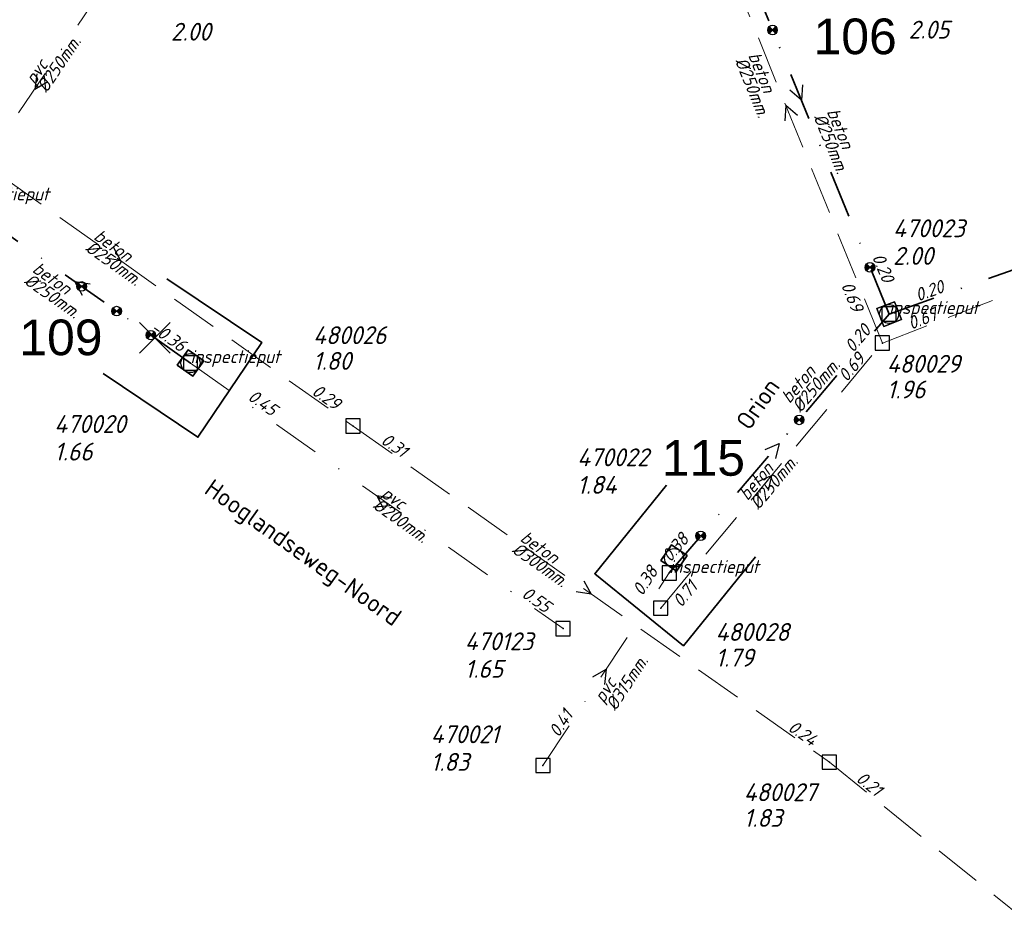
# Model space of a CAD drawing. Header units: metres. Extents: x 152202 to 157341, y 461610 to 468701.
# Tile 107 of 238: x 154650 to 154754, y 464004 to 464098. Entities that reach past the tile are written whole.
import ezdxf
from ezdxf.enums import TextEntityAlignment as Align

# ---------------------------------------------------------------- set-up
doc = ezdxf.new("R2010")
doc.units = ezdxf.units.M
doc.header["$PDMODE"] = 64
doc.header["$PDSIZE"] = 1.5
doc.linetypes.add('RI-HWA', pattern=[7.4, 5, -2.4])
doc.linetypes.add('RI-VWA', pattern=[11, 5, -3, 0, -3])
doc.layers.get('0').update_dxf_attribs({"linetype": 'CONTINUOUS'})
doc.layers.get('DEFPOINTS').update_dxf_attribs({"linetype": 'CONTINUOUS'})
for name, color, linetype, lineweight in [('B-OI-RI-HWA-BOB-T18', 150, 'CONTINUOUS', 18), ('B-OI-RI-HWA-MATERIAAL-T18', 150, 'CONTINUOUS', 18), ('B-OI-RI-HWA-PUTDEKSELHOOGTE-T25', 150, 'CONTINUOUS', 25), ('B-OI-RI-HWA-PUTNUMMER-T25', 150, 'CONTINUOUS', 25), ('B-OI-RI-HWA_DIAMETER-T18', 150, 'CONTINUOUS', 18), ('B-OI-RI-HWA_RIOOLPUT-S', 150, 'CONTINUOUS', 25), ('B-OI-RI-HWA_TRANSPORTLEIDING-G', 150, 'RI-HWA', 18), ('B-OI-RI-STROOMRICHTING-S', 252, 'CONTINUOUS', 25), ('B-OI-RI-VWA-BOB-T18', 34, 'CONTINUOUS', 18), ('B-OI-RI-VWA-DIAMETER-T18', 34, 'CONTINUOUS', 18), ('B-OI-RI-VWA-MATERIAAL-T18', 34, 'CONTINUOUS', 18), ('B-OI-RI-VWA_PUTDEKSELHOOGTE-T25', 34, 'CONTINUOUS', 25), ('B-OI-RI-VWA_PUTNUMMER-T25', 34, 'CONTINUOUS', 25), ('B-OI-RI-VWA_RIOOLPUT-S', 34, 'CONTINUOUS', 25), ('B-OI-RI-VWA_TRANSPORTLEIDING-G', 34, 'RI-VWA', 18), ('B-RO-OG-TOPOGRAFIE-T18', 2, 'CONTINUOUS', 18), ('N-OI-RI-STROOMRICHTING-S', 252, 'CONTINUOUS', 25), ('N-OI-RI-T50', 130, 'CONTINUOUS', 50), ('N-OI-RI-VRIJVERVAL_HULPSTUK-S', 210, 'CONTINUOUS', 25), ('N-OI-RI-VRIJVERVAL_HULPSTUK-S-GESLOTEN', 190, 'CONTINUOUS', 25), ('N-OI-RI-VWA-BOB-T18', 36, 'CONTINUOUS', 18), ('N-OI-RI-VWA-DIAMETER-T18', 36, 'CONTINUOUS', 18), ('N-OI-RI-VWA-MATERIAAL-T18', 36, 'CONTINUOUS', 18), ('N-OI-RI-VWA_PUTDEKSELHOOGTE-T25', 36, 'CONTINUOUS', 25), ('N-OI-RI-VWA_PUTNUMMER-T25', 36, 'CONTINUOUS', 25), ('N-OI-RI-VWA_RIOOLPUT-S', 36, 'CONTINUOUS', 25), ('N-OI-RI-VWA_TRANSPORTLEIDING-G', 36, 'RI-VWA', 35), ('N-RO-KG-GRENS_WERK-G', 7, 'XX-WERKGRENS', 35)]:
    doc.layers.add(name, color=color, linetype=linetype, lineweight=lineweight)
doc.styles.add('ARIAL', font='arial.ttf')
doc.styles.add('NLCS-ISO-M200-T18', font='NLCS-ISO.ttf', dxfattribs={"height": 360})
doc.styles.add('NLCS-ISO-M750-T18_CURSIEF', font='NLCS-ISO.ttf', dxfattribs={"oblique": 15, "height": 1.35})
doc.styles.add('NLCS-ISO-M750-T25_CURSIEF', font='NLCS-ISO.ttf', dxfattribs={"oblique": 15, "height": 1.875})
doc.linetypes.add('XX-WERKGRENS', pattern='A,0,[137,NLCS.SHX,S=0.1,R=0,X=-1.1,Y=-1.35],-6', length=6)

# ---------------------------------------------------------------- blocks, each defined once
blk = doc.blocks.new('ACMAP_ANN_TEMPLATE_vwa-diam')
at = {"style": 'NLCS-ISO-M750-T18_CURSIEF', "oblique": 15}
blk.add_attdef('vwa-diam', (0.3, -1.3), '', height=1.35, dxfattribs=at)
blk = doc.blocks.new('ACMAP_ANN_TEMPLATE_vwa-materiaal')
at = {"style": 'NLCS-ISO-M750-T18_CURSIEF', "oblique": 15}
blk.add_attdef('vwa-mat', (0.3, 0.2), '', height=1.35, dxfattribs=at)
blk = doc.blocks.new('ACMAP_ANN_TEMPLATE_vwa-nap-l')
at = {"style": 'NLCS-ISO-M750-T18_CURSIEF', "oblique": 15}
blk.add_attdef('vwa-nap-l', (3.3, 0.2), '', height=1.35, dxfattribs=at)
blk = doc.blocks.new('ACMAP_ANN_TEMPLATE_vwa-nap-r')
at = {"style": 'NLCS-ISO-M750-T18_CURSIEF', "oblique": 15}
blk.add_attdef('vwa-nap-r', (-5.6, 0.2), '', height=1.35, dxfattribs=at)
blk = doc.blocks.new('ACMAP_ANN_TEMPLATE_type knoop')
at = {"layer": 'DEFPOINTS', "style": 'NLCS-ISO-M750-T18_CURSIEF', "oblique": 15}
blk.add_attdef('type_knoop', (0, 0), '', height=1.35, dxfattribs=at)
blk = doc.blocks.new('ACMAP_ANN_TEMPLATE_vwa-puth')
at = {"style": 'NLCS-ISO-M750-T25_CURSIEF', "oblique": 15}
blk.add_attdef('vwa-puth', (-3, 5), '', height=1.88, dxfattribs=at)
blk = doc.blocks.new('ACMAP_ANN_TEMPLATE_vwa-putnr')
at = {"style": 'NLCS-ISO-M750-T25_CURSIEF', "oblique": 15}
blk.add_attdef('vaw-putnr', (-3, 7.9), '', height=1.88, dxfattribs=at)
blk = doc.blocks.new('ACMAP_ANN_TEMPLATE_hwa-diam')
at = {"style": 'NLCS-ISO-M750-T18_CURSIEF', "oblique": 15}
blk.add_attdef('hwa-diam', (-3.7, -1.3), '', height=1.35, dxfattribs=at)
blk = doc.blocks.new('ACMAP_ANN_TEMPLATE_hwa-materiaal')
at = {"style": 'NLCS-ISO-M750-T18_CURSIEF', "oblique": 15}
blk.add_attdef('hwa-mat', (-3.7, 0.2), '', height=1.35, dxfattribs=at)
blk = doc.blocks.new('ACMAP_ANN_TEMPLATE_hwa-nap-l')
at = {"style": 'NLCS-ISO-M750-T18_CURSIEF', "oblique": 15}
blk.add_attdef('hwa-nap-l', (3.3, 0.2), '', height=1.35, dxfattribs=at)
blk = doc.blocks.new('ACMAP_ANN_TEMPLATE_hwa-nap-r')
at = {"style": 'NLCS-ISO-M750-T18_CURSIEF', "oblique": 15}
blk.add_attdef('hwa-nap-r', (-5.6, 0.2), '', height=1.35, dxfattribs=at)
blk = doc.blocks.new('ACMAP_ANN_TEMPLATE_hwa-puth')
at = {"color": 0, "linetype": 'ByBlock', "style": 'NLCS-ISO-M750-T25_CURSIEF', "oblique": 15}
blk.add_attdef('hwa-puth', (-9, -6.8), '', height=1.88, dxfattribs=at)
blk = doc.blocks.new('ACMAP_ANN_TEMPLATE_hwa-putnr')
at = {"color": 0, "linetype": 'ByBlock', "style": 'NLCS-ISO-M750-T25_CURSIEF', "oblique": 15}
blk.add_attdef('hwa-putnr', (-9, -4.1), '', height=1.88, dxfattribs=at)
blk = doc.blocks.new('SRI-HULP')
h = blk.add_hatch(color=256)
h.dxf.hatch_style = 1
h.paths.add_polyline_path([(-0.71, 0.71, 0.198912), (-1, 0, 0.198912), (-0.71, -0.71), (0, 0)])
h = blk.add_hatch(color=256)
h.dxf.hatch_style = 1
h.paths.add_polyline_path([(1, 0, 0.198912), (0.71, 0.71), (0, 0), (0.71, -0.71, 0.198912)])
for p, q in [((-0.71, 0.71), (0.71, -0.71)), ((-0.71, -0.71), (0.71, 0.71))]:
    blk.add_line(p, q)
blk.add_circle((0, 0), 1)
blk = doc.blocks.new('SRI-HULP-B')
blk.add_line((-5.43, 5.4), (5.4, -5.4))
at = {"flags": 128}
blk.add_lwpolyline([(5.38, 5.42), (0, 0), (-5.4, -5.4)], dxfattribs=at)
blk = doc.blocks.new('B-SRI-PUT_VWA-SO')
at = {"flags": 128}
blk.add_lwpolyline([(-2, 2), (2, 2), (2, -2), (-2, -2)], close=True, dxfattribs=at)
at = {"lineweight": -3, "flags": 128}
blk.add_lwpolyline([(2, -2), (2, 2), (-2, 2), (-2, -2)], close=True, dxfattribs=at)
at = {"lineweight": -3}
blk.add_circle((0, 0), 2, dxfattribs=at)

msp = doc.modelspace()

# ---------------------------------------------------------------- linework, layer by layer
at = {"layer": 'B-OI-RI-HWA_RIOOLPUT-S'}
for p in [(154740.75, 464063.61), (154685.15, 464054.88), (154717.46, 464035.75), (154735.18, 464019.57)]:
    msp.add_point(p, dxfattribs=at)
at = {"layer": 'B-OI-RI-HWA_TRANSPORTLEIDING-G'}
for p, q in [((154740.75, 464063.61), (154720.45, 464113.54)), ((154636.24, 464089.69), (154685.15, 464054.88)), ((154740.75, 464063.61), (154777.55, 464077.83)), ((154717.46, 464035.75), (154740.75, 464063.61)), ((154685.15, 464054.88), (154735.18, 464019.57)), ((154735.18, 464019.57), (154783.38, 463980.61))]:
    msp.add_line(p, q, dxfattribs=at)
at = {"layer": 'B-OI-RI-STROOMRICHTING-S'}
for points in [[(154651.91, 464091.9), (154651.7, 464090.3), (154653.1, 464091.09)], [(154731.81, 464087.51), (154730.6, 464088.57), (154730.48, 464086.97)], [(154659.94, 464073.71), (154660.7, 464072.29), (154659.1, 464072.53)], [(154727.63, 464049.04), (154729.1, 464049.68), (154728.73, 464048.11)], [(154689.23, 464047.3), (154687.64, 464047.55), (154688.39, 464046.13)], [(154709.4, 464038.64), (154710.16, 464037.22), (154708.57, 464037.47)], [(154710.33, 464028.53), (154711.72, 464029.33), (154711.54, 464027.74)]]:
    msp.add_lwpolyline(points, dxfattribs=at)
at = {"layer": 'B-OI-RI-VWA_RIOOLPUT-S'}
for p in [(154668.07, 464061.51), (154718.36, 464039.45), (154707.2, 464033.6), (154705.09, 464019.22)]:
    msp.add_point(p, dxfattribs=at)
at = {"layer": 'B-OI-RI-VWA_TRANSPORTLEIDING-G'}
for p, q in [((154643.8, 464078.6), (154659.6, 464102)), ((154668.07, 464061.51), (154707.2, 464033.6)), ((154705.09, 464019.22), (154718.36, 464039.45))]:
    msp.add_line(p, q, dxfattribs=at)
at = {"layer": 'N-OI-RI-STROOMRICHTING-S'}
for points in [[(154732.35, 464090.73), (154732.23, 464089.13), (154731.02, 464090.18)], [(154732.35, 464090.73), (154732.23, 464089.13), (154731.02, 464090.18)], [(154657.53, 464069.81), (154655.93, 464070.05), (154656.7, 464068.64)], [(154657.53, 464069.81), (154655.93, 464070.05), (154656.7, 464068.64)], [(154728.42, 464052.42), (154729.9, 464053.05), (154729.52, 464051.49)], [(154728.42, 464052.42), (154729.9, 464053.05), (154729.52, 464051.49)]]:
    msp.add_lwpolyline(points, dxfattribs=at)
at = {"layer": 'N-OI-RI-VWA_RIOOLPUT-S'}
for p in [(154741.45, 464066.66), (154668.07, 464061.51), (154718.36, 464039.45)]:
    msp.add_point(p, dxfattribs=at)
at = {"layer": 'N-OI-RI-VWA_TRANSPORTLEIDING-G'}
for p, q in [((154741.45, 464066.66), (154723.01, 464111.59)), ((154741.45, 464066.66), (154778.35, 464079.83)), ((154668.07, 464061.51), (154643.8, 464078.6)), ((154718.36, 464039.45), (154741.45, 464066.66))]:
    msp.add_line(p, q, dxfattribs=at)
at = {"layer": 'N-RO-KG-GRENS_WERK-G', "ltscale": 0.5, "flags": 128}
for points in [[(154658.894, 464060.411), (154668.852, 464053.716), (154675.548, 464063.674), (154665.589, 464070.37)], [(154718.083, 464048.688), (154710.527, 464039.365), (154719.85, 464031.809), (154727.405, 464041.132)]]:
    msp.add_lwpolyline(points, dxfattribs=at)

# ---------------------------------------------------------------- block references
at = {"layer": 'B-OI-RI-HWA-BOB-T18'}
ref = msp.add_blockref('ACMAP_ANN_TEMPLATE_hwa-nap-l', (154734.949, 464072.676), dxfattribs=dict(at, rotation=292.1251444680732))
ref.add_attrib('hwa-nap-l', '0.69', (154736.378, 464069.694), dxfattribs={"layer": '0', "color": 0, "linetype": 'ByBlock', "height": 1.35, "rotation": 292.12514, "style": 'NLCS-ISO-M750-T18_CURSIEF', "oblique": 15})
ref = msp.add_blockref('ACMAP_ANN_TEMPLATE_hwa-nap-l', (154740.75, 464063.61), dxfattribs=dict(at, rotation=21.12718223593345))
ref.add_attrib('hwa-nap-l', '0.67', (154743.756, 464064.986), dxfattribs={"layer": '0', "color": 0, "linetype": 'ByBlock', "height": 1.35, "rotation": 21.12718, "style": 'NLCS-ISO-M750-T18_CURSIEF', "oblique": 15})
ref = msp.add_blockref('ACMAP_ANN_TEMPLATE_hwa-nap-r', (154740.75, 464063.61), dxfattribs=dict(at, rotation=50.10553880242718))
ref.add_attrib('hwa-nap-r', '0.69', (154737.005, 464059.442), dxfattribs={"layer": '0', "color": 0, "linetype": 'ByBlock', "height": 1.35, "rotation": 50.10554, "style": 'NLCS-ISO-M750-T18_CURSIEF', "oblique": 15})
ref = msp.add_blockref('ACMAP_ANN_TEMPLATE_hwa-nap-r', (154685.15, 464054.88), dxfattribs=dict(at, rotation=324.5599563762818))
ref.add_attrib('hwa-nap-r', '0.29', (154680.704, 464058.29), dxfattribs={"layer": '0', "color": 0, "linetype": 'ByBlock', "height": 1.35, "rotation": 324.55996, "style": 'NLCS-ISO-M750-T18_CURSIEF', "oblique": 15})
ref = msp.add_blockref('ACMAP_ANN_TEMPLATE_hwa-nap-l', (154685.15, 464054.88), dxfattribs=dict(at, rotation=324.7864538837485))
ref.add_attrib('hwa-nap-l', '0.31', (154687.961, 464053.141), dxfattribs={"layer": '0', "color": 0, "linetype": 'ByBlock', "height": 1.35, "rotation": 324.78645, "style": 'NLCS-ISO-M750-T18_CURSIEF', "oblique": 15})
ref = msp.add_blockref('ACMAP_ANN_TEMPLATE_hwa-nap-l', (154717.651, 464033.084), dxfattribs=dict(at, rotation=50.10553880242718))
ref.add_attrib('hwa-nap-l', '0.71', (154719.614, 464035.744), dxfattribs={"layer": '0', "color": 0, "linetype": 'ByBlock', "height": 1.35, "rotation": 50.10554, "style": 'NLCS-ISO-M750-T18_CURSIEF', "oblique": 15})
ref = msp.add_blockref('ACMAP_ANN_TEMPLATE_hwa-nap-r', (154735.18, 464019.57), dxfattribs=dict(at, rotation=324.7864538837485))
ref.add_attrib('hwa-nap-r', '0.24', (154730.72, 464022.963), dxfattribs={"layer": '0', "color": 0, "linetype": 'ByBlock', "height": 1.35, "rotation": 324.78645, "style": 'NLCS-ISO-M750-T18_CURSIEF', "oblique": 15})
ref = msp.add_blockref('ACMAP_ANN_TEMPLATE_hwa-nap-l', (154735.18, 464019.57), dxfattribs=dict(at, rotation=321.0514340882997))
ref.add_attrib('hwa-nap-l', '0.21', (154737.872, 464017.651), dxfattribs={"layer": '0', "color": 0, "linetype": 'ByBlock', "height": 1.35, "rotation": 321.05143, "style": 'NLCS-ISO-M750-T18_CURSIEF', "oblique": 15})
at = {"layer": 'B-OI-RI-HWA-MATERIAAL-T18'}
ref = msp.add_blockref('ACMAP_ANN_TEMPLATE_hwa-materiaal', (154727.83, 464090.345), dxfattribs=dict(at, rotation=292.1251444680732))
ref.add_attrib('hwa-mat', 'beton', (154726.621, 464093.847), dxfattribs={"layer": '0', "color": 0, "linetype": 'ByBlock', "height": 1.35, "rotation": 292.12514, "style": 'NLCS-ISO-M750-T18_CURSIEF', "oblique": 15})
ref = msp.add_blockref('ACMAP_ANN_TEMPLATE_hwa-materiaal', (154660.695, 464072.285), dxfattribs=dict(at, rotation=324.5599563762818))
ref.add_attrib('hwa-mat', 'beton', (154657.796, 464074.593), dxfattribs={"layer": '0', "color": 0, "linetype": 'ByBlock', "height": 1.35, "rotation": 324.55996, "style": 'NLCS-ISO-M750-T18_CURSIEF', "oblique": 15})
ref = msp.add_blockref('ACMAP_ANN_TEMPLATE_hwa-materiaal', (154729.105, 464049.68), dxfattribs=dict(at, rotation=50.10553880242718))
ref.add_attrib('hwa-mat', 'beton', (154726.578, 464046.97), dxfattribs={"layer": '0', "color": 0, "linetype": 'ByBlock', "height": 1.35, "rotation": 50.10554, "style": 'NLCS-ISO-M750-T18_CURSIEF', "oblique": 15})
ref = msp.add_blockref('ACMAP_ANN_TEMPLATE_hwa-materiaal', (154705.503, 464040.593), dxfattribs=dict(at, rotation=324.7864538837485))
ref.add_attrib('hwa-mat', 'beton', (154702.595, 464042.89), dxfattribs={"layer": '0', "color": 0, "linetype": 'ByBlock', "height": 1.35, "rotation": 324.78645, "style": 'NLCS-ISO-M750-T18_CURSIEF', "oblique": 15})
at = {"layer": 'B-OI-RI-HWA-PUTDEKSELHOOGTE-T25'}
for p, values in [((154752.5, 464102.4), {'hwa-puth': '2.05'}), ((154689.943, 464067.595), {'hwa-puth': '1.80'}), ((154750.207, 464064.589), {'hwa-puth': '1.96'}), ((154732.214, 464036.409), {'hwa-puth': '1.79'}), ((154735.18, 464019.57), {'hwa-puth': '1.83'})]:
    msp.add_blockref('ACMAP_ANN_TEMPLATE_hwa-puth', p, dxfattribs=at).add_auto_attribs(values)
at = {"layer": 'B-OI-RI-HWA-PUTNUMMER-T25'}
for p, values in [((154689.943, 464067.595), {'hwa-putnr': '480026'}), ((154750.207, 464064.589), {'hwa-putnr': '480029'}), ((154732.214, 464036.409), {'hwa-putnr': '480028'}), ((154735.18, 464019.57), {'hwa-putnr': '480027'})]:
    msp.add_blockref('ACMAP_ANN_TEMPLATE_hwa-putnr', p, dxfattribs=at).add_auto_attribs(values)
at = {"layer": 'B-OI-RI-HWA_DIAMETER-T18'}
ref = msp.add_blockref('ACMAP_ANN_TEMPLATE_hwa-diam', (154727.83, 464090.345), dxfattribs=dict(at, rotation=292.1251444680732))
ref.add_attrib('hwa-diam', '%%c250mm.', (154725.232, 464093.282), dxfattribs={"layer": '0', "color": 0, "linetype": 'ByBlock', "height": 1.35, "rotation": 292.12514, "style": 'NLCS-ISO-M750-T18_CURSIEF', "oblique": 15})
ref = msp.add_blockref('ACMAP_ANN_TEMPLATE_hwa-diam', (154660.695, 464072.285), dxfattribs=dict(at, rotation=324.5599563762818))
ref.add_attrib('hwa-diam', '%%c250mm.', (154656.927, 464073.371), dxfattribs={"layer": '0', "color": 0, "linetype": 'ByBlock', "height": 1.35, "rotation": 324.55996, "style": 'NLCS-ISO-M750-T18_CURSIEF', "oblique": 15})
ref = msp.add_blockref('ACMAP_ANN_TEMPLATE_hwa-diam', (154729.105, 464049.68), dxfattribs=dict(at, rotation=50.10553880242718))
ref.add_attrib('hwa-diam', '%%c250mm.', (154727.729, 464046.007), dxfattribs={"layer": '0', "color": 0, "linetype": 'ByBlock', "height": 1.35, "rotation": 50.10554, "style": 'NLCS-ISO-M750-T18_CURSIEF', "oblique": 15})
ref = msp.add_blockref('ACMAP_ANN_TEMPLATE_hwa-diam', (154705.503, 464040.593), dxfattribs=dict(at, rotation=324.7864538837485))
ref.add_attrib('hwa-diam', '%%c300mm.', (154701.73, 464041.664), dxfattribs={"layer": '0', "color": 0, "linetype": 'ByBlock', "height": 1.35, "rotation": 324.78645, "style": 'NLCS-ISO-M750-T18_CURSIEF', "oblique": 15})
at = {"layer": 'B-OI-RI-VWA-BOB-T18'}
ref = msp.add_blockref('ACMAP_ANN_TEMPLATE_vwa-nap-l', (154671.18, 464059.47), dxfattribs=dict(at, rotation=324.501123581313))
ref.add_attrib('vwa-nap-l', '0.45', (154673.983, 464057.716), dxfattribs={"layer": '0', "color": 0, "linetype": 'ByBlock', "height": 1.35, "rotation": 324.50112, "style": 'NLCS-ISO-M750-T18_CURSIEF', "oblique": 15})
ref = msp.add_blockref('ACMAP_ANN_TEMPLATE_vwa-nap-r', (154718.758, 464041.53), dxfattribs=dict(at, rotation=56.73686778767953))
ref.add_attrib('vwa-nap-r', '0.38', (154715.519, 464036.957), dxfattribs={"layer": '0', "color": 0, "linetype": 'ByBlock', "height": 1.35, "rotation": 56.73687, "style": 'NLCS-ISO-M750-T18_CURSIEF', "oblique": 15})
ref = msp.add_blockref('ACMAP_ANN_TEMPLATE_vwa-nap-r', (154707.2, 464033.6), dxfattribs=dict(at, rotation=324.501123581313))
ref.add_attrib('vwa-nap-r', '0.55', (154702.757, 464037.015), dxfattribs={"layer": '0', "color": 0, "linetype": 'ByBlock', "height": 1.35, "rotation": 324.50112, "style": 'NLCS-ISO-M750-T18_CURSIEF', "oblique": 15})
ref = msp.add_blockref('ACMAP_ANN_TEMPLATE_vwa-nap-l', (154705.09, 464019.22), dxfattribs=dict(at, rotation=56.73686778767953))
ref.add_attrib('vwa-nap-l', '0.41', (154706.733, 464022.089), dxfattribs={"layer": '0', "color": 0, "linetype": 'ByBlock', "height": 1.35, "rotation": 56.73687, "style": 'NLCS-ISO-M750-T18_CURSIEF', "oblique": 15})
at = {"layer": 'B-OI-RI-VWA-DIAMETER-T18'}
ref = msp.add_blockref('ACMAP_ANN_TEMPLATE_vwa-diam', (154651.7, 464090.3), dxfattribs=dict(at, rotation=55.97224023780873))
ref.add_attrib('vwa-diam', '%%c250mm.', (154652.945, 464089.821), dxfattribs={"layer": '0', "color": 0, "linetype": 'ByBlock', "height": 1.35, "rotation": 55.97224, "style": 'NLCS-ISO-M750-T18_CURSIEF', "oblique": 15})
ref = msp.add_blockref('ACMAP_ANN_TEMPLATE_vwa-diam', (154687.635, 464047.555), dxfattribs=dict(at, rotation=324.501123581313))
ref.add_attrib('vwa-diam', '%%c200mm.', (154687.124, 464046.322), dxfattribs={"layer": '0', "color": 0, "linetype": 'ByBlock', "height": 1.35, "rotation": 324.50112, "style": 'NLCS-ISO-M750-T18_CURSIEF', "oblique": 15})
ref = msp.add_blockref('ACMAP_ANN_TEMPLATE_vwa-diam', (154711.452, 464025.337), dxfattribs=dict(at, rotation=56.73686778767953))
ref.add_attrib('vwa-diam', '%%c315mm.', (154712.704, 464024.875), dxfattribs={"layer": '0', "color": 0, "linetype": 'ByBlock', "height": 1.35, "rotation": 56.73687, "style": 'NLCS-ISO-M750-T18_CURSIEF', "oblique": 15})
at = {"layer": 'B-OI-RI-VWA-MATERIAAL-T18'}
ref = msp.add_blockref('ACMAP_ANN_TEMPLATE_vwa-materiaal', (154651.7, 464090.3), dxfattribs=dict(at, rotation=55.97224023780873))
ref.add_attrib('vwa-mat', 'pvc', (154651.702, 464090.661), dxfattribs={"layer": '0', "color": 0, "linetype": 'ByBlock', "height": 1.35, "rotation": 55.97224, "style": 'NLCS-ISO-M750-T18_CURSIEF', "oblique": 15})
ref = msp.add_blockref('ACMAP_ANN_TEMPLATE_vwa-materiaal', (154687.635, 464047.555), dxfattribs=dict(at, rotation=324.501123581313))
ref.add_attrib('vwa-mat', 'pvc', (154687.995, 464047.544), dxfattribs={"layer": '0', "color": 0, "linetype": 'ByBlock', "height": 1.35, "rotation": 324.50112, "style": 'NLCS-ISO-M750-T18_CURSIEF', "oblique": 15})
ref = msp.add_blockref('ACMAP_ANN_TEMPLATE_vwa-materiaal', (154711.452, 464025.337), dxfattribs=dict(at, rotation=56.73686778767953))
ref.add_attrib('vwa-mat', 'pvc', (154711.45, 464025.698), dxfattribs={"layer": '0', "color": 0, "linetype": 'ByBlock', "height": 1.35, "rotation": 56.73687, "style": 'NLCS-ISO-M750-T18_CURSIEF', "oblique": 15})
at = {"layer": 'B-OI-RI-VWA_PUTDEKSELHOOGTE-T25'}
ref = msp.add_blockref('ACMAP_ANN_TEMPLATE_vwa-puth', (154669.011, 464090.385), dxfattribs=at)
ref.add_attrib('vwa-puth', '2.00', (154666.011, 464095.385), dxfattribs={"layer": '0', "color": 0, "linetype": 'ByBlock', "height": 1.875, "style": 'NLCS-ISO-M750-T25_CURSIEF', "oblique": 15})
ref = msp.add_blockref('ACMAP_ANN_TEMPLATE_vwa-puth', (154699.877, 464023.431), dxfattribs=at)
ref.add_attrib('vwa-puth', '1.65', (154696.877, 464028.431), dxfattribs={"layer": '0', "color": 0, "linetype": 'ByBlock', "height": 1.875, "style": 'NLCS-ISO-M750-T25_CURSIEF', "oblique": 15})
ref = msp.add_blockref('ACMAP_ANN_TEMPLATE_vwa-puth', (154696.302, 464013.66), dxfattribs=at)
ref.add_attrib('vwa-puth', '1.83', (154693.302, 464018.66), dxfattribs={"layer": '0', "color": 0, "linetype": 'ByBlock', "height": 1.875, "style": 'NLCS-ISO-M750-T25_CURSIEF', "oblique": 15})
at = {"layer": 'B-OI-RI-VWA_PUTNUMMER-T25'}
ref = msp.add_blockref('ACMAP_ANN_TEMPLATE_vwa-putnr', (154699.877, 464023.431), dxfattribs=at)
ref.add_attrib('vaw-putnr', '470123', (154696.877, 464031.331), dxfattribs={"layer": '0', "color": 0, "linetype": 'ByBlock', "height": 1.875, "style": 'NLCS-ISO-M750-T25_CURSIEF', "oblique": 15})
ref = msp.add_blockref('ACMAP_ANN_TEMPLATE_vwa-putnr', (154696.302, 464013.66), dxfattribs=at)
ref.add_attrib('vaw-putnr', '470021', (154693.302, 464021.56), dxfattribs={"layer": '0', "color": 0, "linetype": 'ByBlock', "height": 1.875, "style": 'NLCS-ISO-M750-T25_CURSIEF', "oblique": 15})
at = {"layer": 'DEFPOINTS'}
for p in [(154643.8, 464078.6), (154741.45, 464066.66), (154668.07, 464061.51), (154718.36, 464039.45)]:
    msp.add_blockref('ACMAP_ANN_TEMPLATE_type knoop', p, dxfattribs=at).add_auto_attribs({'type_knoop': 'inspectieput'})
at = {"layer": 'N-OI-RI-VRIJVERVAL_HULPSTUK-S', "xscale": 0.5, "yscale": 0.5, "zscale": 0.5}
for p in [(154729.203, 464096.5), (154739.438, 464071.562), (154656.641, 464069.562), (154660.312, 464066.969), (154663.906, 464064.438), (154732, 464055.531), (154721.656, 464043.344)]:
    msp.add_blockref('SRI-HULP', p, dxfattribs=at)
at = {"layer": 'N-OI-RI-VRIJVERVAL_HULPSTUK-S-GESLOTEN', "xscale": 0.3, "yscale": 0.3, "zscale": 0.3}
msp.add_blockref('SRI-HULP-B', (154664.328, 464064.156), dxfattribs=at)
at = {"layer": 'N-OI-RI-VWA-BOB-T18'}
for name, p, rotation, values in [('ACMAP_ANN_TEMPLATE_vwa-nap-l', (154738.202, 464075.645), 292.3140411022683, {'vwa-nap-l': '0.20'}), ('ACMAP_ANN_TEMPLATE_vwa-nap-l', (154741.45, 464066.66), 19.64201962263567, {'vwa-nap-l': '0.20'}), ('ACMAP_ANN_TEMPLATE_vwa-nap-r', (154741.45, 464066.66), 49.68256103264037, {'vwa-nap-r': '0.20'}), ('ACMAP_ANN_TEMPLATE_vwa-nap-l', (154660.938, 464066.644), 324.8482674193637, {'vwa-nap-l': '-0.36'}), ('ACMAP_ANN_TEMPLATE_vwa-nap-l', (154716.494, 464037.853), 49.68256103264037, {'vwa-nap-l': '0.38'})]:
    msp.add_blockref(name, p, dxfattribs=dict(at, rotation=rotation)).add_auto_attribs(values)
at = {"layer": 'N-OI-RI-VWA-DIAMETER-T18'}
for p, rotation in [((154734.578, 464088.144), 292.3140411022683), ((154650.993, 464071.157), 324.8482674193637), ((154730.946, 464056.82), 49.68256103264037)]:
    msp.add_blockref('ACMAP_ANN_TEMPLATE_vwa-diam', p, dxfattribs=dict(at, rotation=rotation)).add_auto_attribs({'vwa-diam': '%%c250mm.'})
at = {"layer": 'N-OI-RI-VWA-MATERIAAL-T18'}
for p, rotation in [((154734.578, 464088.144), 292.3140411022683), ((154650.993, 464071.157), 324.8482674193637), ((154730.946, 464056.82), 49.68256103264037)]:
    msp.add_blockref('ACMAP_ANN_TEMPLATE_vwa-materiaal', p, dxfattribs=dict(at, rotation=rotation)).add_auto_attribs({'vwa-mat': 'beton'})
at = {"layer": 'N-OI-RI-VWA_PUTDEKSELHOOGTE-T25'}
for p, values in [((154744.864, 464066.826), {'vwa-puth': '2.00'}), ((154656.756, 464046.262), {'vwa-puth': '1.66'}), ((154711.685, 464042.763), {'vwa-puth': '1.84'})]:
    msp.add_blockref('ACMAP_ANN_TEMPLATE_vwa-puth', p, dxfattribs=at).add_auto_attribs(values)
at = {"layer": 'N-OI-RI-VWA_PUTNUMMER-T25'}
for p, values in [((154744.864, 464066.826), {'vaw-putnr': '470023'}), ((154656.756, 464046.262), {'vaw-putnr': '470020'}), ((154711.685, 464042.763), {'vaw-putnr': '470022'})]:
    msp.add_blockref('ACMAP_ANN_TEMPLATE_vwa-putnr', p, dxfattribs=at).add_auto_attribs(values)
at = {"layer": 'N-OI-RI-VWA_RIOOLPUT-S'}
for p, xscale, yscale, zscale, rotation in [((154741.45, 464066.66), 0.5, 0.5, 0.5, 111.3684369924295), ((154668.07, 464061.51), 0.4999999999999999, 0.4999999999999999, 0.4999999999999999, 324.584487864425), ((154718.86, 464041.021), 0.5, 0.5, 0.5, 145.8436065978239)]:
    msp.add_blockref('B-SRI-PUT_VWA-SO', p, dxfattribs=dict(at, xscale=xscale, yscale=yscale, zscale=zscale, rotation=rotation))

# ---------------------------------------------------------------- texts
at = {"layer": 'B-RO-OG-TOPOGRAFIE-T18', "style": 'NLCS-ISO-M200-T18'}
for s, rotation, p in [('Orion', 55, (154727.657, 464057.219)), ('Hooglandseweg-Noord', 324.7, (154679.758, 464041.373))]:
    msp.add_text(s, height=1.875, rotation=rotation, dxfattribs=at).set_placement(p, align=Align.MIDDLE)
at = {"layer": 'N-OI-RI-T50', "style": 'ARIAL'}
for s, p in [('106', (154733.516, 464093.959)), ('109', (154650.089, 464062.329)), ('115', (154717.578, 464049.666))]:
    msp.add_text(s, height=3.75, dxfattribs=at).set_placement(p)

doc.saveas('drawing.dxf')
